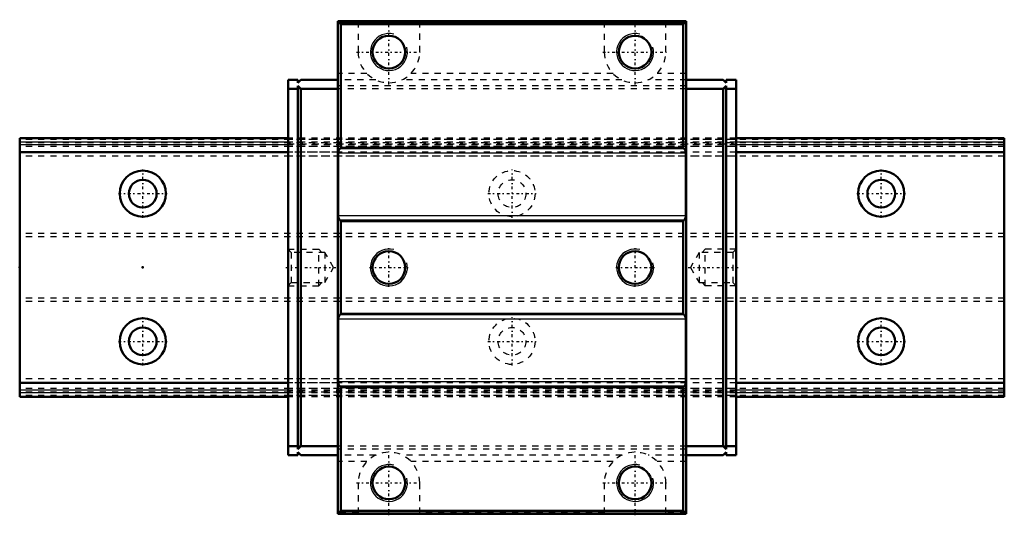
# Model space of a CAD drawing. Header units: millimetres. Extents: x -20 to 140, y -40 to 40.
import ezdxf

# ---------------------------------------------------------------- set-up
doc = ezdxf.new("R2010")
doc.units = ezdxf.units.MM
doc.linetypes.add('Center', pattern=[1.5, 0.45, -0.5, 0.05, -0.5])
doc.linetypes.add('Dashed', pattern=[2, 1, -1])
for name, color, linetype, lineweight in [('2d ConnectionPoints', 7, 'Continuous', 50), ('AM_0', 7, 'Continuous', 50), ('AM_4', 3, 'Continuous', 25), ('AM_5', 3, 'Continuous', 25), ('AM_7', 7, 'Center', 25), ('AM_9', 6, 'Dashed', 25)]:
    doc.layers.add(name, color=color, linetype=linetype, lineweight=lineweight)

# ---------------------------------------------------------------- blocks, each defined once
blk = doc.blocks.new('1_SHW27CASS1_Slide12_50_0_in_SHW27CA1SS160LG200W4360001_4')
at = {"layer": 'AM_0'}
for p, q in [((88.3, 40), (31.7, 40)), ((31.7, 40), (31.7, -40)), ((88.3, 40), (88.3, -40)), ((32.2, 39.5), (31.99, 39.71)), ((87.8, 39.5), (32.2, 39.5)), ((32.2, 19.45), (32.2, 39.5)), ((88.01, 39.71), (87.8, 39.5)), ((87.8, 19.45), (87.8, 39.5)), ((25.2, 30.5), (23.6, 30.5)), ((23.6, 30.5), (23.6, -30.5)), ((25.2, 30.5), (25.2, 30)), ((25.2, 30), (25.7, 30.5)), ((31.7, 30.5), (25.7, 30.5)), ((88.3, 30.5), (94.3, 30.5)), ((94.8, 30), (94.3, 30.5)), ((94.8, 30.5), (94.8, 30)), ((94.8, 30.5), (96.4, 30.5)), ((96.4, 30.5), (96.4, -30.5)), ((25.2, 29), (23.6, 29)), ((25.7, 29), (25.2, 29.5)), ((25.2, 29.5), (25.2, -29.5)), ((25.7, -29), (25.7, 29)), ((31.7, 29), (25.7, 29)), ((88.3, 29), (94.3, 29)), ((94.3, 29), (94.8, 29.5)), ((94.3, -29), (94.3, 29)), ((94.8, 29.5), (94.8, -29.5)), ((94.8, 29), (96.4, 29)), ((32.04, 19.29), (32.2, 19.45)), ((87.8, 19.45), (32.2, 19.45)), ((87.8, 19.45), (87.96, 19.29)), ((31.75, 8.41), (31.75, 18.59)), ((88.25, 18.59), (88.25, 8.41)), ((32.2, 7.55), (32.04, 7.71)), ((87.8, 7.55), (32.2, 7.55)), ((32.2, -7.55), (32.2, 7.55)), ((87.96, 7.71), (87.8, 7.55)), ((87.8, -7.55), (87.8, 7.55)), ((32.04, -7.71), (32.2, -7.55)), ((87.8, -7.55), (32.2, -7.55)), ((87.8, -7.55), (87.96, -7.71)), ((31.75, -18.59), (31.75, -8.41)), ((88.25, -8.41), (88.25, -18.59)), ((32.2, -19.45), (32.04, -19.29)), ((87.8, -19.45), (32.2, -19.45)), ((32.2, -39.5), (32.2, -19.45)), ((87.96, -19.29), (87.8, -19.45)), ((87.8, -39.5), (87.8, -19.45)), ((25.2, -29), (23.6, -29)), ((25.2, -29.5), (25.7, -29)), ((25.7, -30.5), (25.2, -30)), ((25.2, -30), (25.2, -30.5)), ((31.7, -29), (25.7, -29)), ((88.3, -29), (94.3, -29)), ((94.8, -29.5), (94.3, -29)), ((94.3, -30.5), (94.8, -30)), ((94.8, -29), (96.4, -29)), ((94.8, -30), (94.8, -30.5)), ((25.2, -30.5), (23.6, -30.5)), ((31.7, -30.5), (25.7, -30.5)), ((88.3, -30.5), (94.3, -30.5)), ((94.8, -30.5), (96.4, -30.5)), ((88.3, -40), (31.7, -40)), ((31.99, -39.71), (32.2, -39.5)), ((87.8, -39.5), (32.2, -39.5)), ((87.8, -39.5), (88.01, -39.71))]:
    blk.add_line(p, q, dxfattribs=at)
for points in [[(31.99, 39.71), (31.93, 39.77), (31.86, 39.82), (31.79, 39.87), (31.71, 39.91), (31.7, 39.91)], [(88.3, 39.91), (88.22, 39.87), (88.15, 39.82), (88.08, 39.77), (88.01, 39.71), (88.01, 39.71)], [(32.04, 19.29), (31.98, 19.23), (31.93, 19.16), (31.88, 19.09), (31.84, 19.01), (31.81, 18.93), (31.78, 18.85), (31.77, 18.76), (31.75, 18.67), (31.75, 18.59)], [(88.25, 18.59), (88.25, 18.67), (88.23, 18.76), (88.22, 18.85), (88.19, 18.93), (88.16, 19.01), (88.12, 19.09), (88.07, 19.16), (88.02, 19.23), (87.96, 19.29)], [(31.75, 8.41), (31.75, 8.33), (31.77, 8.24), (31.78, 8.16), (31.81, 8.07), (31.84, 7.99), (31.88, 7.91), (31.93, 7.84), (31.98, 7.77), (32.04, 7.71)], [(87.96, 7.71), (88.02, 7.77), (88.07, 7.84), (88.12, 7.91), (88.16, 7.99), (88.19, 8.07), (88.22, 8.16), (88.23, 8.24), (88.25, 8.33), (88.25, 8.41)], [(32.04, -7.71), (31.98, -7.77), (31.93, -7.84), (31.88, -7.91), (31.84, -7.99), (31.81, -8.07), (31.78, -8.16), (31.77, -8.24), (31.75, -8.33), (31.75, -8.41)], [(88.25, -8.41), (88.25, -8.33), (88.23, -8.24), (88.22, -8.16), (88.19, -8.07), (88.16, -7.99), (88.12, -7.91), (88.07, -7.84), (88.02, -7.77), (87.96, -7.71)], [(31.75, -18.59), (31.75, -18.67), (31.77, -18.76), (31.78, -18.85), (31.81, -18.93), (31.84, -19.01), (31.88, -19.09), (31.93, -19.16), (31.98, -19.23), (32.04, -19.29)], [(87.96, -19.29), (88.02, -19.23), (88.07, -19.16), (88.12, -19.09), (88.16, -19.01), (88.19, -18.93), (88.22, -18.85), (88.23, -18.76), (88.25, -18.67), (88.25, -18.59)], [(31.7, -39.91), (31.78, -39.87), (31.85, -39.82), (31.92, -39.77), (31.99, -39.71), (31.99, -39.71)], [(88.01, -39.71), (88.07, -39.77), (88.14, -39.82), (88.21, -39.87), (88.29, -39.91), (88.3, -39.91)]]:
    blk.add_lwpolyline(points, dxfattribs=at)
for centre in [(40, 35), (80, 35), (40, 0), (80, 0), (40, -35), (80, -35)]:
    blk.add_circle(centre, 2.65, dxfattribs=at)
at = {"layer": 'AM_4'}
for p, q in [((88.01, 39.71), (31.99, 39.71)), ((87.96, 19.29), (32.04, 19.29)), ((88.25, 18.59), (31.75, 18.59)), ((88.25, 8.41), (31.75, 8.41)), ((87.96, 7.71), (32.04, 7.71)), ((87.96, -7.71), (32.04, -7.71)), ((88.25, -8.41), (31.75, -8.41)), ((88.25, -18.59), (31.75, -18.59)), ((87.96, -19.29), (32.04, -19.29)), ((88.01, -39.71), (31.99, -39.71))]:
    blk.add_line(p, q, dxfattribs=at)
at = {"layer": 'AM_5', "linetype": 'Dashed'}
for p, q in [((23.6, 3), (28.6, 3)), ((28.6, -3), (28.6, 3)), ((29.1, 2.46), (28.6, 3)), ((90.9, 2.46), (91.4, 3)), ((91.4, -3), (91.4, 3)), ((96.4, 3), (91.4, 3)), ((23.6, -3), (28.6, -3)), ((29.1, -2.46), (28.6, -3)), ((90.9, -2.46), (91.4, -3)), ((96.4, -3), (91.4, -3))]:
    blk.add_line(p, q, dxfattribs=at)
at = {"layer": 'AM_5'}
for centre in [(40, 35), (80, 35), (40, 0), (80, 0), (40, -35), (80, -35)]:
    blk.add_arc(centre, 3, 75, 15, dxfattribs=at)
at = {"layer": 'AM_7'}
for p, q in [((40, 29.75), (40, 40.25)), ((80, 29.75), (80, 40.25)), ((34.75, 35), (45.25, 35)), ((74.75, 35), (85.25, 35)), ((40, -3.15), (40, 3.15)), ((80, -3.15), (80, 3.15)), ((23.23, 0), (31.39, 0)), ((36.85, 0), (43.15, 0)), ((76.85, 0), (83.15, 0)), ((88.61, 0), (96.77, 0)), ((40, -40.25), (40, -29.75)), ((80, -40.25), (80, -29.75)), ((34.75, -35), (45.25, -35)), ((74.75, -35), (85.25, -35))]:
    blk.add_line(p, q, dxfattribs=at)
at = {"layer": 'AM_9'}
for p, q in [((35, 39.82), (31.7, 39.82)), ((35, 39.98), (35, 35)), ((45, 39.98), (35, 39.98)), ((45, 35), (45, 39.98)), ((75, 39.82), (45, 39.82)), ((75, 39.98), (75, 35)), ((85, 39.98), (75, 39.98)), ((85, 35), (85, 39.98)), ((88.3, 39.82), (85, 39.82)), ((36.43, 31.5), (31.7, 31.5)), ((37.85, 30.48), (31.7, 30.48)), ((77.85, 30.48), (42.15, 30.48)), ((76.43, 31.5), (43.57, 31.5)), ((88.3, 30.48), (82.15, 30.48)), ((88.3, 31.5), (83.57, 31.5)), ((25.7, 29), (25.2, 29)), ((88.3, 29.5), (31.7, 29.5)), ((88.3, 29), (31.7, 29)), ((94.8, 29), (94.3, 29)), ((96.4, 21), (23.6, 21)), ((96.4, 20.81), (23.6, 20.81)), ((96.4, 20.38), (23.6, 20.38)), ((23.6, 20.1), (96.4, 20.1)), ((96.4, 19.95), (23.6, 19.95)), ((96.4, 19.67), (23.6, 19.67)), ((96.4, 18.76), (23.6, 18.76)), ((96.4, 18.1), (23.6, 18.1)), ((24.14, 2.46), (23.6, 3)), ((29.6, 2.46), (24.14, 2.46)), ((24.14, 2.46), (24.14, -2.46)), ((31.02, 0), (29.6, 2.46)), ((29.6, 2.46), (29.6, -2.46)), ((90.4, 2.46), (88.98, 0)), ((90.4, 2.46), (90.4, -2.46)), ((95.86, 2.46), (90.4, 2.46)), ((96.4, 3), (95.86, 2.46)), ((95.86, 2.46), (95.86, -2.46)), ((29.6, -2.46), (31.02, 0)), ((88.98, 0), (90.4, -2.46)), ((23.6, -3), (24.14, -2.46)), ((24.14, -2.46), (29.6, -2.46)), ((90.4, -2.46), (95.86, -2.46)), ((95.86, -2.46), (96.4, -3)), ((96.4, -18.1), (23.6, -18.1)), ((96.4, -18.76), (23.6, -18.76)), ((96.4, -19.67), (23.6, -19.67)), ((96.4, -19.95), (23.6, -19.95)), ((96.4, -20.1), (23.6, -20.1)), ((96.4, -20.38), (23.6, -20.38)), ((96.4, -20.81), (23.6, -20.81)), ((96.4, -21), (23.6, -21)), ((25.7, -29), (25.2, -29)), ((88.3, -29), (31.7, -29)), ((88.3, -29.5), (31.7, -29.5)), ((94.8, -29), (94.3, -29)), ((37.85, -30.48), (31.7, -30.48)), ((36.43, -31.5), (31.7, -31.5)), ((77.85, -30.48), (42.15, -30.48)), ((76.43, -31.5), (43.57, -31.5)), ((88.3, -30.48), (82.15, -30.48)), ((88.3, -31.5), (83.57, -31.5)), ((35, -35), (35, -39.98)), ((45, -39.98), (45, -35)), ((75, -35), (75, -39.98)), ((85, -39.98), (85, -35)), ((35, -39.82), (31.7, -39.82)), ((35, -39.98), (45, -39.98)), ((75, -39.82), (45, -39.82)), ((75, -39.98), (85, -39.98)), ((88.3, -39.82), (85, -39.82))]:
    blk.add_line(p, q, dxfattribs=at)
for centre, start, end in [((40, 35), 180, 0), ((80, 35), 180, 0), ((40, -35), 0, 180), ((80, -35), 360, 180)]:
    blk.add_arc(centre, 5, start, end, dxfattribs=at)
blk = doc.blocks.new('2_SHW27CA16020_Track_0_in_SHW27CA1SS160LG200W4360001_4')
at = {"layer": 'AM_0'}
for p, q in [((23.6, 21), (-20, 21)), ((-20, 21), (-20, -21)), ((140, 21), (96.4, 21)), ((140, 21), (140, -21)), ((23.6, 18.76), (-20, 18.76)), ((140, 18.76), (96.4, 18.76)), ((23.6, -18.76), (-20, -18.76)), ((140, -18.76), (96.4, -18.76)), ((23.6, -21), (-20, -21)), ((140, -21), (96.4, -21))]:
    blk.add_line(p, q, dxfattribs=at)
for centre, radius in [((0, 12), 3.75), ((120, 12), 3.75), ((0, 12), 2.25), ((120, 12), 2.25), ((0, -12), 3.75), ((120, -12), 3.75), ((0, -12), 2.25), ((120, -12), 2.25)]:
    blk.add_circle(centre, radius, dxfattribs=at)
at = {"layer": 'AM_4'}
for p, q in [((23.6, 20.38), (-20, 20.38)), ((23.6, 19.95), (-20, 19.95)), ((140, 20.38), (96.4, 20.38)), ((140, 19.95), (96.4, 19.95)), ((23.6, -19.95), (-20, -19.95)), ((23.6, -20.38), (-20, -20.38)), ((140, -19.95), (96.4, -19.95)), ((140, -20.38), (96.4, -20.38))]:
    blk.add_line(p, q, dxfattribs=at)
at = {"layer": 'AM_7'}
for p, q in [((0, 8.06), (0, 15.94)), ((60, 8.06), (60, 15.94)), ((120, 8.06), (120, 15.94)), ((-3.94, 12), (3.94, 12)), ((56.06, 12), (63.94, 12)), ((116.06, 12), (123.94, 12)), ((0, -15.94), (0, -8.06)), ((60, -15.94), (60, -8.06)), ((120, -15.94), (120, -8.06)), ((-3.94, -12), (3.94, -12)), ((56.06, -12), (63.94, -12)), ((116.06, -12), (123.94, -12))]:
    blk.add_line(p, q, dxfattribs=at)
at = {"layer": 'AM_9'}
for p, q in [((140, 20.81), (-20, 20.81)), ((96.4, 21), (23.6, 21)), ((140, 20.25), (-20, 20.25)), ((140, 19.67), (-20, 19.67)), ((96.4, 20.38), (23.6, 20.38)), ((96.4, 19.95), (23.6, 19.95)), ((140, 18.1), (-20, 18.1)), ((31.7, 18.76), (23.6, 18.76)), ((96.4, 18.76), (88.3, 18.76)), ((140, 5.5), (-20, 5.5)), ((140, 5), (-20, 5)), ((140, -5), (-20, -5)), ((140, -5.5), (-20, -5.5)), ((140, -18.1), (-20, -18.1)), ((31.7, -18.76), (23.6, -18.76)), ((96.4, -18.76), (88.3, -18.76)), ((140, -19.67), (-20, -19.67)), ((140, -20.25), (-20, -20.25)), ((96.4, -19.95), (23.6, -19.95)), ((96.4, -20.38), (23.6, -20.38)), ((140, -20.81), (-20, -20.81)), ((96.4, -21), (23.6, -21))]:
    blk.add_line(p, q, dxfattribs=at)
for centre, radius in [((60, 12), 3.75), ((60, 12), 2.25), ((60, -12), 3.75), ((60, -12), 2.25)]:
    blk.add_circle(centre, radius, dxfattribs=at)

msp = doc.modelspace()

# ---------------------------------------------------------------- linework, layer by layer
at = {"layer": '2d ConnectionPoints'}
for p in [(-20, 0), (0, 0), (0, 0)]:
    msp.add_point(p, dxfattribs=at)

# ---------------------------------------------------------------- block references
for name in ['1_SHW27CASS1_Slide12_50_0_in_SHW27CA1SS160LG200W4360001_4', '2_SHW27CA16020_Track_0_in_SHW27CA1SS160LG200W4360001_4']:
    msp.add_blockref(name, (0, 0))

doc.saveas('drawing.dxf')
